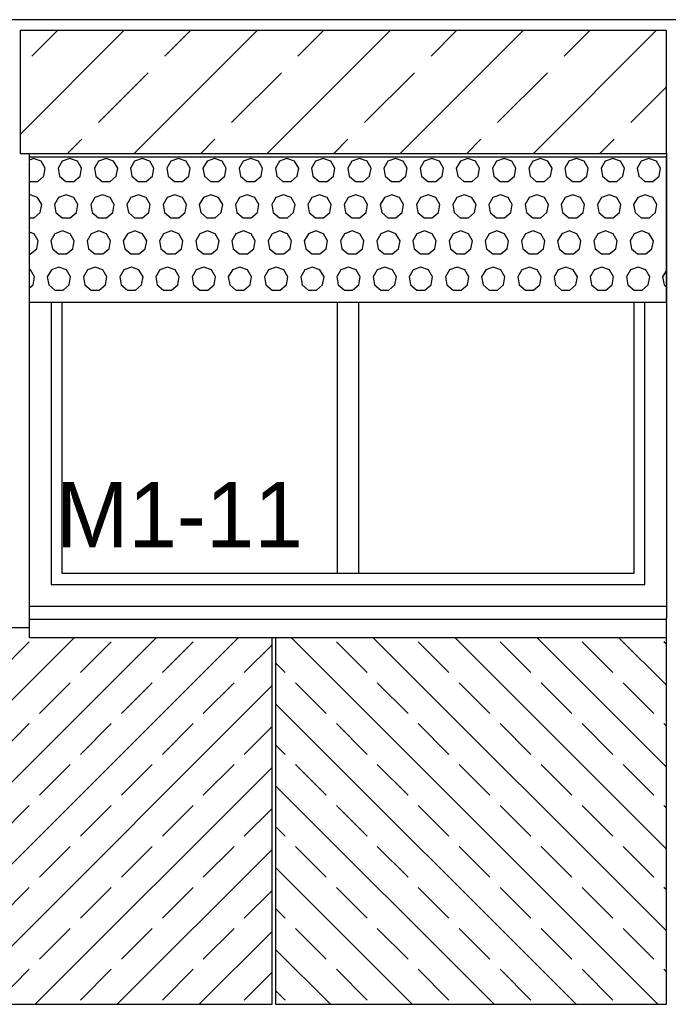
# Model space of a CAD drawing. Extents: x -24342 to 73038, y -9656 to 30949.
# Tile 162 of 170: x -15737 to -15558, y 18099 to 18371. Entities that reach past the tile are written whole.
import ezdxf

# ---------------------------------------------------------------- set-up
doc = ezdxf.new("R2010")
doc.units = 0
doc.linetypes.add('ACAD_ISO12W100', pattern=[21, 12, -3, 0, -3, 0, -3])
for name, color, linetype in [('0_XREF', 250, 'Continuous'), ('21.0032_xref_toiture et facades_02_pro$0$02-04 BRISES SOLEILS CLAIRES', 251, 'Continuous'), ('21.0032_xref_toiture et facades_02_pro$0$02-04 CASSETTES CLAIRES', 251, 'Continuous'), ('21.0032_xref_toiture et facades_02_pro$0$02-04 CASSETTES FONCEES', 251, 'Continuous'), ('21.0032_xref_toiture et facades_02_pro$0$02-04 Mur.Construction', 251, 'Continuous'), ('21.0032_xref_toiture et facades_02_pro$0$06-05 Etiquette.Texte', 251, 'Continuous'), ('21.0032_xref_toiture et facades_02_pro$0$Fenêtres ARCHICAD', 251, 'Continuous')]:
    doc.layers.add(name, color=color, linetype=linetype)
doc.styles.add('21.0032_xref_toiture et facades_02_pro$0$Standard', font='txt')

# ---------------------------------------------------------------- blocks, each defined once
blk = doc.blocks.new('21.0032_xref_toiture et facades_02_pro$0$Élément de coupe_210_1', base_point=(131932.7, -2053.8))
at = {"layer": '21.0032_xref_toiture et facades_02_pro$0$02-04 Mur.Construction', "linetype": 'Continuous', "ltscale": 0.1}
for p, q in [((138740.7, 2514.1), (138740.7, 3796.2)), ((140500.7, 3796.2), (140500.7, 2514.1))]:
    blk.add_line(p, q, dxfattribs=at)
blk = doc.blocks.new('21.0032_xref_toiture et facades_02_pro$0$Élément de coupe_211_1', base_point=(131932.7, -2053.8))
at = {"layer": '21.0032_xref_toiture et facades_02_pro$0$Fenêtres ARCHICAD', "linetype": 'Continuous', "ltscale": 0.1}
for p, q in [((138740.7, 3796.2), (140500.7, 3796.2)), ((138800.7, 3386.2), (138800.7, 2606.2)), ((138830.7, 2636.2), (138830.7, 3386.2)), ((139590.7, 3386.2), (139590.7, 2636.2)), ((139650.7, 2636.2), (139650.7, 3386.2)), ((140410.7, 3386.2), (140410.7, 2636.2)), ((140440.7, 2606.2), (140440.7, 3386.2)), ((139605.7, 2636.2), (138830.7, 2636.2)), ((139635.7, 2636.2), (139605.7, 2636.2)), ((140410.7, 2636.2), (139635.7, 2636.2)), ((138800.7, 2606.2), (140440.7, 2606.2)), ((138740.7, 2546.2), (140500.7, 2546.2)), ((138740.7, 2509.1), (138740.7, 2514.1)), ((138740.7, 2459), (138740.7, 2509.1)), ((140500.7, 2509.1), (138740.7, 2509.1)), ((140500.7, 2509.1), (140500.7, 2514.1)), ((140500.7, 2459), (140500.7, 2509.1)), ((140500.7, 2459), (138740.7, 2459))]:
    blk.add_line(p, q, dxfattribs=at)
blk = doc.blocks.new('21.0032_xref_toiture et facades_02_pro$0$Élément de coupe_245_1', base_point=(131932.7, -2053.8))
at = {"layer": '21.0032_xref_toiture et facades_02_pro$0$02-04 Mur.Construction', "linetype": 'Continuous', "ltscale": 0.1}
blk.add_line((141992.9, 4166.2), (134892.7, 4166.2), dxfattribs=at)
blk = doc.blocks.new('*X4293', base_point=(131932.7, -2053.8))
at = {"layer": '21.0032_xref_toiture et facades_02_pro$0$02-04 BRISES SOLEILS CLAIRES', "linetype": 'Continuous', "ltscale": 0.1}
for p, q in [((138752, 3782.7), (138740.7, 3778.6)), ((138773.1, 3775), (138752, 3782.7)), ((138852, 3782.7), (138831, 3775)), ((138873.1, 3775), (138852, 3782.7)), ((138952, 3782.7), (138931, 3775)), ((138973.1, 3775), (138952, 3782.7)), ((139052, 3782.7), (139031, 3775)), ((139073.1, 3775), (139052, 3782.7)), ((139152, 3782.7), (139131, 3775)), ((139173.1, 3775), (139152, 3782.7)), ((139252, 3782.7), (139231, 3775)), ((139273.1, 3775), (139252, 3782.7)), ((139352, 3782.7), (139331, 3775)), ((139373.1, 3775), (139352, 3782.7)), ((139452, 3782.7), (139431, 3775)), ((139473.1, 3775), (139452, 3782.7)), ((139552, 3782.7), (139531, 3775)), ((139573.1, 3775), (139552, 3782.7)), ((139652, 3782.7), (139631, 3775)), ((139673.1, 3775), (139652, 3782.7)), ((139752, 3782.7), (139731, 3775)), ((139773.1, 3775), (139752, 3782.7)), ((139852, 3782.7), (139831, 3775)), ((139873.1, 3775), (139852, 3782.7)), ((139952, 3782.7), (139931, 3775)), ((139973.1, 3775), (139952, 3782.7)), ((140052, 3782.7), (140031, 3775)), ((140073.1, 3775), (140052, 3782.7)), ((140152, 3782.7), (140131, 3775)), ((140173.1, 3775), (140152, 3782.7)), ((140252, 3782.7), (140231, 3775)), ((140273.1, 3775), (140252, 3782.7)), ((140352, 3782.7), (140331, 3775)), ((140373.1, 3775), (140352, 3782.7)), ((140452, 3782.7), (140431, 3775)), ((140473.1, 3775), (140452, 3782.7)), ((138784.3, 3755.7), (138773.1, 3775)), ((138780.4, 3733.6), (138784.3, 3755.7)), ((138831, 3775), (138819.8, 3755.7)), ((138819.8, 3755.7), (138823.7, 3733.6)), ((138884.3, 3755.7), (138873.1, 3775)), ((138880.4, 3733.6), (138884.3, 3755.7)), ((138931, 3775), (138919.8, 3755.7)), ((138919.8, 3755.7), (138923.7, 3733.6)), ((138984.3, 3755.7), (138973.1, 3775)), ((138980.4, 3733.6), (138984.3, 3755.7)), ((139031, 3775), (139019.8, 3755.7)), ((139019.8, 3755.7), (139023.7, 3733.6)), ((139084.3, 3755.7), (139073.1, 3775)), ((139080.4, 3733.6), (139084.3, 3755.7)), ((139131, 3775), (139119.8, 3755.7)), ((139119.8, 3755.7), (139123.7, 3733.6)), ((139184.3, 3755.7), (139173.1, 3775)), ((139180.4, 3733.6), (139184.3, 3755.7)), ((139231, 3775), (139219.8, 3755.7)), ((139219.8, 3755.7), (139223.7, 3733.6)), ((139284.3, 3755.7), (139273.1, 3775)), ((139280.4, 3733.6), (139284.3, 3755.7)), ((139331, 3775), (139319.8, 3755.7)), ((139319.8, 3755.7), (139323.7, 3733.6)), ((139384.3, 3755.7), (139373.1, 3775)), ((139380.4, 3733.6), (139384.3, 3755.7)), ((139431, 3775), (139419.8, 3755.7)), ((139419.8, 3755.7), (139423.7, 3733.6)), ((139484.3, 3755.7), (139473.1, 3775)), ((139480.4, 3733.6), (139484.3, 3755.7)), ((139531, 3775), (139519.8, 3755.7)), ((139519.8, 3755.7), (139523.7, 3733.6)), ((139584.3, 3755.7), (139573.1, 3775)), ((139580.4, 3733.6), (139584.3, 3755.7)), ((139631, 3775), (139619.8, 3755.7)), ((139619.8, 3755.7), (139623.7, 3733.6)), ((139684.3, 3755.7), (139673.1, 3775)), ((139680.4, 3733.6), (139684.3, 3755.7)), ((139731, 3775), (139719.8, 3755.7)), ((139719.8, 3755.7), (139723.7, 3733.6)), ((139784.3, 3755.7), (139773.1, 3775)), ((139780.4, 3733.6), (139784.3, 3755.7)), ((139831, 3775), (139819.8, 3755.7)), ((139819.8, 3755.7), (139823.7, 3733.6)), ((139884.3, 3755.7), (139873.1, 3775)), ((139880.4, 3733.6), (139884.3, 3755.7)), ((139931, 3775), (139919.8, 3755.7)), ((139919.8, 3755.7), (139923.7, 3733.6)), ((139984.3, 3755.7), (139973.1, 3775)), ((139980.4, 3733.6), (139984.3, 3755.7)), ((140031, 3775), (140019.8, 3755.7)), ((140019.8, 3755.7), (140023.7, 3733.6)), ((140084.3, 3755.7), (140073.1, 3775)), ((140080.4, 3733.6), (140084.3, 3755.7)), ((140131, 3775), (140119.8, 3755.7)), ((140119.8, 3755.7), (140123.7, 3733.6)), ((140184.3, 3755.7), (140173.1, 3775)), ((140180.4, 3733.6), (140184.3, 3755.7)), ((140231, 3775), (140219.8, 3755.7)), ((140219.8, 3755.7), (140223.7, 3733.6)), ((140284.3, 3755.7), (140273.1, 3775)), ((140280.4, 3733.6), (140284.3, 3755.7)), ((140331, 3775), (140319.8, 3755.7)), ((140319.8, 3755.7), (140323.7, 3733.6)), ((140384.3, 3755.7), (140373.1, 3775)), ((140380.4, 3733.6), (140384.3, 3755.7)), ((140431, 3775), (140419.8, 3755.7)), ((140419.8, 3755.7), (140423.7, 3733.6)), ((140484.3, 3755.7), (140473.1, 3775)), ((140480.4, 3733.6), (140484.3, 3755.7)), ((138763.2, 3719.2), (138780.4, 3733.6)), ((138823.7, 3733.6), (138840.9, 3719.2)), ((138863.2, 3719.2), (138880.4, 3733.6)), ((138923.7, 3733.6), (138940.9, 3719.2)), ((138963.2, 3719.2), (138980.4, 3733.6)), ((139023.7, 3733.6), (139040.9, 3719.2)), ((139063.2, 3719.2), (139080.4, 3733.6)), ((139123.7, 3733.6), (139140.9, 3719.2)), ((139163.2, 3719.2), (139180.4, 3733.6)), ((139223.7, 3733.6), (139240.9, 3719.2)), ((139263.2, 3719.2), (139280.4, 3733.6)), ((139323.7, 3733.6), (139340.9, 3719.2)), ((139363.2, 3719.2), (139380.4, 3733.6)), ((139423.7, 3733.6), (139440.9, 3719.2)), ((139463.2, 3719.2), (139480.4, 3733.6)), ((139523.7, 3733.6), (139540.9, 3719.2)), ((139563.2, 3719.2), (139580.4, 3733.6)), ((139623.7, 3733.6), (139640.9, 3719.2)), ((139663.2, 3719.2), (139680.4, 3733.6)), ((139723.7, 3733.6), (139740.9, 3719.2)), ((139763.2, 3719.2), (139780.4, 3733.6)), ((139823.7, 3733.6), (139840.9, 3719.2)), ((139863.2, 3719.2), (139880.4, 3733.6)), ((139923.7, 3733.6), (139940.9, 3719.2)), ((139963.2, 3719.2), (139980.4, 3733.6)), ((140023.7, 3733.6), (140040.9, 3719.2)), ((140063.2, 3719.2), (140080.4, 3733.6)), ((140123.7, 3733.6), (140140.9, 3719.2)), ((140163.2, 3719.2), (140180.4, 3733.6)), ((140223.7, 3733.6), (140240.9, 3719.2)), ((140263.2, 3719.2), (140280.4, 3733.6)), ((140323.7, 3733.6), (140340.9, 3719.2)), ((140363.2, 3719.2), (140380.4, 3733.6)), ((140423.7, 3733.6), (140440.9, 3719.2)), ((140463.2, 3719.2), (140480.4, 3733.6)), ((138740.7, 3719.4), (138740.9, 3719.2)), ((138740.9, 3719.2), (138763.2, 3719.2)), ((138840.9, 3719.2), (138863.2, 3719.2)), ((138940.9, 3719.2), (138963.2, 3719.2)), ((139040.9, 3719.2), (139063.2, 3719.2)), ((139140.9, 3719.2), (139163.2, 3719.2)), ((139240.9, 3719.2), (139263.2, 3719.2)), ((139340.9, 3719.2), (139363.2, 3719.2)), ((139440.9, 3719.2), (139463.2, 3719.2)), ((139540.9, 3719.2), (139563.2, 3719.2)), ((139640.9, 3719.2), (139663.2, 3719.2)), ((139740.9, 3719.2), (139763.2, 3719.2)), ((139840.9, 3719.2), (139863.2, 3719.2)), ((139940.9, 3719.2), (139963.2, 3719.2)), ((140040.9, 3719.2), (140063.2, 3719.2)), ((140140.9, 3719.2), (140163.2, 3719.2)), ((140240.9, 3719.2), (140263.2, 3719.2)), ((140340.9, 3719.2), (140363.2, 3719.2)), ((140440.9, 3719.2), (140463.2, 3719.2)), ((138742, 3682.7), (138740.7, 3682.2)), ((138763.1, 3675), (138742, 3682.7)), ((138774.3, 3655.7), (138763.1, 3675)), ((138821, 3675), (138809.8, 3655.7)), ((138842, 3682.7), (138821, 3675)), ((138863.1, 3675), (138842, 3682.7)), ((138874.3, 3655.7), (138863.1, 3675)), ((138921, 3675), (138909.8, 3655.7)), ((138942, 3682.7), (138921, 3675)), ((138963.1, 3675), (138942, 3682.7)), ((138974.3, 3655.7), (138963.1, 3675)), ((139021, 3675), (139009.8, 3655.7)), ((139042, 3682.7), (139021, 3675)), ((139063.1, 3675), (139042, 3682.7)), ((139074.3, 3655.7), (139063.1, 3675)), ((139121, 3675), (139109.8, 3655.7)), ((139142, 3682.7), (139121, 3675)), ((139163.1, 3675), (139142, 3682.7)), ((139174.3, 3655.7), (139163.1, 3675)), ((139221, 3675), (139209.8, 3655.7)), ((139242, 3682.7), (139221, 3675)), ((139263.1, 3675), (139242, 3682.7)), ((139274.3, 3655.7), (139263.1, 3675)), ((139321, 3675), (139309.8, 3655.7)), ((139342, 3682.7), (139321, 3675)), ((139363.1, 3675), (139342, 3682.7)), ((139374.3, 3655.7), (139363.1, 3675)), ((139421, 3675), (139409.8, 3655.7)), ((139442, 3682.7), (139421, 3675)), ((139463.1, 3675), (139442, 3682.7)), ((139474.3, 3655.7), (139463.1, 3675)), ((139521, 3675), (139509.8, 3655.7)), ((139542, 3682.7), (139521, 3675)), ((139563.1, 3675), (139542, 3682.7)), ((139574.3, 3655.7), (139563.1, 3675)), ((139621, 3675), (139609.8, 3655.7)), ((139642, 3682.7), (139621, 3675)), ((139663.1, 3675), (139642, 3682.7)), ((139674.3, 3655.7), (139663.1, 3675)), ((139721, 3675), (139709.8, 3655.7)), ((139742, 3682.7), (139721, 3675)), ((139763.1, 3675), (139742, 3682.7)), ((139774.3, 3655.7), (139763.1, 3675)), ((139821, 3675), (139809.8, 3655.7)), ((139842, 3682.7), (139821, 3675)), ((139863.1, 3675), (139842, 3682.7)), ((139874.3, 3655.7), (139863.1, 3675)), ((139921, 3675), (139909.8, 3655.7)), ((139942, 3682.7), (139921, 3675)), ((139963.1, 3675), (139942, 3682.7)), ((139974.3, 3655.7), (139963.1, 3675)), ((140021, 3675), (140009.8, 3655.7)), ((140042, 3682.7), (140021, 3675)), ((140063.1, 3675), (140042, 3682.7)), ((140074.3, 3655.7), (140063.1, 3675)), ((140121, 3675), (140109.8, 3655.7)), ((140142, 3682.7), (140121, 3675)), ((140163.1, 3675), (140142, 3682.7)), ((140174.3, 3655.7), (140163.1, 3675)), ((140221, 3675), (140209.8, 3655.7)), ((140242, 3682.7), (140221, 3675)), ((140263.1, 3675), (140242, 3682.7)), ((140274.3, 3655.7), (140263.1, 3675)), ((140321, 3675), (140309.8, 3655.7)), ((140342, 3682.7), (140321, 3675)), ((140363.1, 3675), (140342, 3682.7)), ((140374.3, 3655.7), (140363.1, 3675)), ((140421, 3675), (140409.8, 3655.7)), ((140442, 3682.7), (140421, 3675)), ((140463.1, 3675), (140442, 3682.7)), ((140474.3, 3655.7), (140463.1, 3675)), ((138770.4, 3633.6), (138774.3, 3655.7)), ((138809.8, 3655.7), (138813.7, 3633.6)), ((138870.4, 3633.6), (138874.3, 3655.7)), ((138909.8, 3655.7), (138913.7, 3633.6)), ((138970.4, 3633.6), (138974.3, 3655.7)), ((139009.8, 3655.7), (139013.7, 3633.6)), ((139070.4, 3633.6), (139074.3, 3655.7)), ((139109.8, 3655.7), (139113.7, 3633.6)), ((139170.4, 3633.6), (139174.3, 3655.7)), ((139209.8, 3655.7), (139213.7, 3633.6)), ((139270.4, 3633.6), (139274.3, 3655.7)), ((139309.8, 3655.7), (139313.7, 3633.6)), ((139370.4, 3633.6), (139374.3, 3655.7)), ((139409.8, 3655.7), (139413.7, 3633.6)), ((139470.4, 3633.6), (139474.3, 3655.7)), ((139509.8, 3655.7), (139513.7, 3633.6)), ((139570.4, 3633.6), (139574.3, 3655.7)), ((139609.8, 3655.7), (139613.7, 3633.6)), ((139670.4, 3633.6), (139674.3, 3655.7)), ((139709.8, 3655.7), (139713.7, 3633.6)), ((139770.4, 3633.6), (139774.3, 3655.7)), ((139809.8, 3655.7), (139813.7, 3633.6)), ((139870.4, 3633.6), (139874.3, 3655.7)), ((139909.8, 3655.7), (139913.7, 3633.6)), ((139970.4, 3633.6), (139974.3, 3655.7)), ((140009.8, 3655.7), (140013.7, 3633.6)), ((140070.4, 3633.6), (140074.3, 3655.7)), ((140109.8, 3655.7), (140113.7, 3633.6)), ((140170.4, 3633.6), (140174.3, 3655.7)), ((140209.8, 3655.7), (140213.7, 3633.6)), ((140270.4, 3633.6), (140274.3, 3655.7)), ((140309.8, 3655.7), (140313.7, 3633.6)), ((140370.4, 3633.6), (140374.3, 3655.7)), ((140409.8, 3655.7), (140413.7, 3633.6)), ((140470.4, 3633.6), (140474.3, 3655.7)), ((138740.7, 3619.2), (138753.2, 3619.2)), ((138753.2, 3619.2), (138770.4, 3633.6)), ((138813.7, 3633.6), (138830.9, 3619.2)), ((138830.9, 3619.2), (138853.2, 3619.2)), ((138853.2, 3619.2), (138870.4, 3633.6)), ((138913.7, 3633.6), (138930.9, 3619.2)), ((138930.9, 3619.2), (138953.2, 3619.2)), ((138953.2, 3619.2), (138970.4, 3633.6)), ((139013.7, 3633.6), (139030.9, 3619.2)), ((139030.9, 3619.2), (139053.2, 3619.2)), ((139053.2, 3619.2), (139070.4, 3633.6)), ((139113.7, 3633.6), (139130.9, 3619.2)), ((139130.9, 3619.2), (139153.2, 3619.2)), ((139153.2, 3619.2), (139170.4, 3633.6)), ((139213.7, 3633.6), (139230.9, 3619.2)), ((139230.9, 3619.2), (139253.2, 3619.2)), ((139253.2, 3619.2), (139270.4, 3633.6)), ((139313.7, 3633.6), (139330.9, 3619.2)), ((139330.9, 3619.2), (139353.2, 3619.2)), ((139353.2, 3619.2), (139370.4, 3633.6)), ((139413.7, 3633.6), (139430.9, 3619.2)), ((139430.9, 3619.2), (139453.2, 3619.2)), ((139453.2, 3619.2), (139470.4, 3633.6)), ((139513.7, 3633.6), (139530.9, 3619.2)), ((139530.9, 3619.2), (139553.2, 3619.2)), ((139553.2, 3619.2), (139570.4, 3633.6)), ((139613.7, 3633.6), (139630.9, 3619.2)), ((139630.9, 3619.2), (139653.2, 3619.2)), ((139653.2, 3619.2), (139670.4, 3633.6)), ((139713.7, 3633.6), (139730.9, 3619.2)), ((139730.9, 3619.2), (139753.2, 3619.2)), ((139753.2, 3619.2), (139770.4, 3633.6)), ((139813.7, 3633.6), (139830.9, 3619.2)), ((139830.9, 3619.2), (139853.2, 3619.2)), ((139853.2, 3619.2), (139870.4, 3633.6)), ((139913.7, 3633.6), (139930.9, 3619.2)), ((139930.9, 3619.2), (139953.2, 3619.2)), ((139953.2, 3619.2), (139970.4, 3633.6)), ((140013.7, 3633.6), (140030.9, 3619.2)), ((140030.9, 3619.2), (140053.2, 3619.2)), ((140053.2, 3619.2), (140070.4, 3633.6)), ((140113.7, 3633.6), (140130.9, 3619.2)), ((140130.9, 3619.2), (140153.2, 3619.2)), ((140153.2, 3619.2), (140170.4, 3633.6)), ((140213.7, 3633.6), (140230.9, 3619.2)), ((140230.9, 3619.2), (140253.2, 3619.2)), ((140253.2, 3619.2), (140270.4, 3633.6)), ((140313.7, 3633.6), (140330.9, 3619.2)), ((140330.9, 3619.2), (140353.2, 3619.2)), ((140353.2, 3619.2), (140370.4, 3633.6)), ((140413.7, 3633.6), (140430.9, 3619.2)), ((140430.9, 3619.2), (140453.2, 3619.2)), ((140453.2, 3619.2), (140470.4, 3633.6)), ((138753.1, 3575), (138740.7, 3579.5)), ((138764.3, 3555.7), (138753.1, 3575)), ((138811, 3575), (138799.8, 3555.7)), ((138832, 3582.7), (138811, 3575)), ((138853.1, 3575), (138832, 3582.7)), ((138864.3, 3555.7), (138853.1, 3575)), ((138911, 3575), (138899.8, 3555.7)), ((138932, 3582.7), (138911, 3575)), ((138953.1, 3575), (138932, 3582.7)), ((138964.3, 3555.7), (138953.1, 3575)), ((139011, 3575), (138999.8, 3555.7)), ((139032, 3582.7), (139011, 3575)), ((139053.1, 3575), (139032, 3582.7)), ((139064.3, 3555.7), (139053.1, 3575)), ((139111, 3575), (139099.8, 3555.7)), ((139132, 3582.7), (139111, 3575)), ((139153.1, 3575), (139132, 3582.7)), ((139164.3, 3555.7), (139153.1, 3575)), ((139211, 3575), (139199.8, 3555.7)), ((139232, 3582.7), (139211, 3575)), ((139253.1, 3575), (139232, 3582.7)), ((139264.3, 3555.7), (139253.1, 3575)), ((139311, 3575), (139299.8, 3555.7)), ((139332, 3582.7), (139311, 3575)), ((139353.1, 3575), (139332, 3582.7)), ((139364.3, 3555.7), (139353.1, 3575)), ((139411, 3575), (139399.8, 3555.7)), ((139432, 3582.7), (139411, 3575)), ((139453.1, 3575), (139432, 3582.7)), ((139464.3, 3555.7), (139453.1, 3575)), ((139511, 3575), (139499.8, 3555.7)), ((139532, 3582.7), (139511, 3575)), ((139553.1, 3575), (139532, 3582.7)), ((139564.3, 3555.7), (139553.1, 3575)), ((139611, 3575), (139599.8, 3555.7)), ((139632, 3582.7), (139611, 3575)), ((139653.1, 3575), (139632, 3582.7)), ((139664.3, 3555.7), (139653.1, 3575)), ((139711, 3575), (139699.8, 3555.7)), ((139732, 3582.7), (139711, 3575)), ((139753.1, 3575), (139732, 3582.7)), ((139764.3, 3555.7), (139753.1, 3575)), ((139811, 3575), (139799.8, 3555.7)), ((139832, 3582.7), (139811, 3575)), ((139853.1, 3575), (139832, 3582.7)), ((139864.3, 3555.7), (139853.1, 3575)), ((139911, 3575), (139899.8, 3555.7)), ((139932, 3582.7), (139911, 3575)), ((139953.1, 3575), (139932, 3582.7)), ((139964.3, 3555.7), (139953.1, 3575)), ((140011, 3575), (139999.8, 3555.7)), ((140032, 3582.7), (140011, 3575)), ((140053.1, 3575), (140032, 3582.7)), ((140064.3, 3555.7), (140053.1, 3575)), ((140111, 3575), (140099.8, 3555.7)), ((140132, 3582.7), (140111, 3575)), ((140153.1, 3575), (140132, 3582.7)), ((140164.3, 3555.7), (140153.1, 3575)), ((140211, 3575), (140199.8, 3555.7)), ((140232, 3582.7), (140211, 3575)), ((140253.1, 3575), (140232, 3582.7)), ((140264.3, 3555.7), (140253.1, 3575)), ((140311, 3575), (140299.8, 3555.7)), ((140332, 3582.7), (140311, 3575)), ((140353.1, 3575), (140332, 3582.7)), ((140364.3, 3555.7), (140353.1, 3575)), ((140411, 3575), (140399.8, 3555.7)), ((140432, 3582.7), (140411, 3575)), ((140453.1, 3575), (140432, 3582.7)), ((140464.3, 3555.7), (140453.1, 3575)), ((138760.4, 3533.6), (138764.3, 3555.7)), ((138799.8, 3555.7), (138803.7, 3533.6)), ((138860.4, 3533.6), (138864.3, 3555.7)), ((138899.8, 3555.7), (138903.7, 3533.6)), ((138960.4, 3533.6), (138964.3, 3555.7)), ((138999.8, 3555.7), (139003.7, 3533.6)), ((139060.4, 3533.6), (139064.3, 3555.7)), ((139099.8, 3555.7), (139103.7, 3533.6)), ((139160.4, 3533.6), (139164.3, 3555.7)), ((139199.8, 3555.7), (139203.7, 3533.6)), ((139260.4, 3533.6), (139264.3, 3555.7)), ((139299.8, 3555.7), (139303.7, 3533.6)), ((139360.4, 3533.6), (139364.3, 3555.7)), ((139399.8, 3555.7), (139403.7, 3533.6)), ((139460.4, 3533.6), (139464.3, 3555.7)), ((139499.8, 3555.7), (139503.7, 3533.6)), ((139560.4, 3533.6), (139564.3, 3555.7)), ((139599.8, 3555.7), (139603.7, 3533.6)), ((139660.4, 3533.6), (139664.3, 3555.7)), ((139699.8, 3555.7), (139703.7, 3533.6)), ((139760.4, 3533.6), (139764.3, 3555.7)), ((139799.8, 3555.7), (139803.7, 3533.6)), ((139860.4, 3533.6), (139864.3, 3555.7)), ((139899.8, 3555.7), (139903.7, 3533.6)), ((139960.4, 3533.6), (139964.3, 3555.7)), ((139999.8, 3555.7), (140003.7, 3533.6)), ((140060.4, 3533.6), (140064.3, 3555.7)), ((140099.8, 3555.7), (140103.7, 3533.6)), ((140160.4, 3533.6), (140164.3, 3555.7)), ((140199.8, 3555.7), (140203.7, 3533.6)), ((140260.4, 3533.6), (140264.3, 3555.7)), ((140299.8, 3555.7), (140303.7, 3533.6)), ((140360.4, 3533.6), (140364.3, 3555.7)), ((140399.8, 3555.7), (140403.7, 3533.6)), ((140460.4, 3533.6), (140464.3, 3555.7)), ((140500.6, 3557), (140499.8, 3555.7)), ((140499.8, 3555.7), (140500.6, 3551.3)), ((138740.7, 3519.2), (138743.2, 3519.2)), ((138743.2, 3519.2), (138760.4, 3533.6)), ((138803.7, 3533.6), (138820.9, 3519.2)), ((138820.9, 3519.2), (138843.2, 3519.2)), ((138843.2, 3519.2), (138860.4, 3533.6)), ((138903.7, 3533.6), (138920.9, 3519.2)), ((138920.9, 3519.2), (138943.2, 3519.2)), ((138943.2, 3519.2), (138960.4, 3533.6)), ((139003.7, 3533.6), (139020.9, 3519.2)), ((139020.9, 3519.2), (139043.2, 3519.2)), ((139043.2, 3519.2), (139060.4, 3533.6)), ((139103.7, 3533.6), (139120.9, 3519.2)), ((139120.9, 3519.2), (139143.2, 3519.2)), ((139143.2, 3519.2), (139160.4, 3533.6)), ((139203.7, 3533.6), (139220.9, 3519.2)), ((139220.9, 3519.2), (139243.2, 3519.2)), ((139243.2, 3519.2), (139260.4, 3533.6)), ((139303.7, 3533.6), (139320.9, 3519.2)), ((139320.9, 3519.2), (139343.2, 3519.2)), ((139343.2, 3519.2), (139360.4, 3533.6)), ((139403.7, 3533.6), (139420.9, 3519.2)), ((139420.9, 3519.2), (139443.2, 3519.2)), ((139443.2, 3519.2), (139460.4, 3533.6)), ((139503.7, 3533.6), (139520.9, 3519.2)), ((139520.9, 3519.2), (139543.2, 3519.2)), ((139543.2, 3519.2), (139560.4, 3533.6)), ((139603.7, 3533.6), (139620.9, 3519.2)), ((139620.9, 3519.2), (139643.2, 3519.2)), ((139643.2, 3519.2), (139660.4, 3533.6)), ((139703.7, 3533.6), (139720.9, 3519.2)), ((139720.9, 3519.2), (139743.2, 3519.2)), ((139743.2, 3519.2), (139760.4, 3533.6)), ((139803.7, 3533.6), (139820.9, 3519.2)), ((139820.9, 3519.2), (139843.2, 3519.2)), ((139843.2, 3519.2), (139860.4, 3533.6)), ((139903.7, 3533.6), (139920.9, 3519.2)), ((139920.9, 3519.2), (139943.2, 3519.2)), ((139943.2, 3519.2), (139960.4, 3533.6)), ((140003.7, 3533.6), (140020.9, 3519.2)), ((140020.9, 3519.2), (140043.2, 3519.2)), ((140043.2, 3519.2), (140060.4, 3533.6)), ((140103.7, 3533.6), (140120.9, 3519.2)), ((140120.9, 3519.2), (140143.2, 3519.2)), ((140143.2, 3519.2), (140160.4, 3533.6)), ((140203.7, 3533.6), (140220.9, 3519.2)), ((140220.9, 3519.2), (140243.2, 3519.2)), ((140243.2, 3519.2), (140260.4, 3533.6)), ((140303.7, 3533.6), (140320.9, 3519.2)), ((140320.9, 3519.2), (140343.2, 3519.2)), ((140343.2, 3519.2), (140360.4, 3533.6)), ((140403.7, 3533.6), (140420.9, 3519.2)), ((140420.9, 3519.2), (140443.2, 3519.2)), ((140443.2, 3519.2), (140460.4, 3533.6)), ((138822, 3482.7), (138801, 3475)), ((138843.1, 3475), (138822, 3482.7)), ((138922, 3482.7), (138901, 3475)), ((138943.1, 3475), (138922, 3482.7)), ((139022, 3482.7), (139001, 3475)), ((139043.1, 3475), (139022, 3482.7)), ((139122, 3482.7), (139101, 3475)), ((139143.1, 3475), (139122, 3482.7)), ((139222, 3482.7), (139201, 3475)), ((139243.1, 3475), (139222, 3482.7)), ((139322, 3482.7), (139301, 3475)), ((139343.1, 3475), (139322, 3482.7)), ((139422, 3482.7), (139401, 3475)), ((139443.1, 3475), (139422, 3482.7)), ((139522, 3482.7), (139501, 3475)), ((139543.1, 3475), (139522, 3482.7)), ((139622, 3482.7), (139601, 3475)), ((139643.1, 3475), (139622, 3482.7)), ((139722, 3482.7), (139701, 3475)), ((139743.1, 3475), (139722, 3482.7)), ((139822, 3482.7), (139801, 3475)), ((139843.1, 3475), (139822, 3482.7)), ((139922, 3482.7), (139901, 3475)), ((139943.1, 3475), (139922, 3482.7)), ((140022, 3482.7), (140001, 3475)), ((140043.1, 3475), (140022, 3482.7)), ((140122, 3482.7), (140101, 3475)), ((140143.1, 3475), (140122, 3482.7)), ((140222, 3482.7), (140201, 3475)), ((140243.1, 3475), (140222, 3482.7)), ((140322, 3482.7), (140301, 3475)), ((140343.1, 3475), (140322, 3482.7)), ((140422, 3482.7), (140401, 3475)), ((140443.1, 3475), (140422, 3482.7)), ((138743.1, 3475), (138740.7, 3475.9)), ((138754.3, 3455.7), (138743.1, 3475)), ((138750.4, 3433.6), (138754.3, 3455.7)), ((138801, 3475), (138789.8, 3455.7)), ((138789.8, 3455.7), (138793.7, 3433.6)), ((138854.3, 3455.7), (138843.1, 3475)), ((138850.4, 3433.6), (138854.3, 3455.7)), ((138901, 3475), (138889.8, 3455.7)), ((138889.8, 3455.7), (138893.7, 3433.6)), ((138954.3, 3455.7), (138943.1, 3475)), ((138950.4, 3433.6), (138954.3, 3455.7)), ((139001, 3475), (138989.8, 3455.7)), ((138989.8, 3455.7), (138993.7, 3433.6)), ((139054.3, 3455.7), (139043.1, 3475)), ((139050.4, 3433.6), (139054.3, 3455.7)), ((139101, 3475), (139089.8, 3455.7)), ((139089.8, 3455.7), (139093.7, 3433.6)), ((139154.3, 3455.7), (139143.1, 3475)), ((139150.4, 3433.6), (139154.3, 3455.7)), ((139201, 3475), (139189.8, 3455.7)), ((139189.8, 3455.7), (139193.7, 3433.6)), ((139254.3, 3455.7), (139243.1, 3475)), ((139250.4, 3433.6), (139254.3, 3455.7)), ((139301, 3475), (139289.8, 3455.7)), ((139289.8, 3455.7), (139293.7, 3433.6)), ((139354.3, 3455.7), (139343.1, 3475)), ((139350.4, 3433.6), (139354.3, 3455.7)), ((139401, 3475), (139389.8, 3455.7)), ((139389.8, 3455.7), (139393.7, 3433.6)), ((139454.3, 3455.7), (139443.1, 3475)), ((139450.4, 3433.6), (139454.3, 3455.7)), ((139501, 3475), (139489.8, 3455.7)), ((139489.8, 3455.7), (139493.7, 3433.6)), ((139554.3, 3455.7), (139543.1, 3475)), ((139550.4, 3433.6), (139554.3, 3455.7)), ((139601, 3475), (139589.8, 3455.7)), ((139589.8, 3455.7), (139593.7, 3433.6)), ((139654.3, 3455.7), (139643.1, 3475)), ((139650.4, 3433.6), (139654.3, 3455.7)), ((139701, 3475), (139689.8, 3455.7)), ((139689.8, 3455.7), (139693.7, 3433.6)), ((139754.3, 3455.7), (139743.1, 3475)), ((139750.4, 3433.6), (139754.3, 3455.7)), ((139801, 3475), (139789.8, 3455.7)), ((139789.8, 3455.7), (139793.7, 3433.6)), ((139854.3, 3455.7), (139843.1, 3475)), ((139850.4, 3433.6), (139854.3, 3455.7)), ((139901, 3475), (139889.8, 3455.7)), ((139889.8, 3455.7), (139893.7, 3433.6)), ((139954.3, 3455.7), (139943.1, 3475)), ((139950.4, 3433.6), (139954.3, 3455.7)), ((140001, 3475), (139989.8, 3455.7)), ((139989.8, 3455.7), (139993.7, 3433.6)), ((140054.3, 3455.7), (140043.1, 3475)), ((140050.4, 3433.6), (140054.3, 3455.7)), ((140101, 3475), (140089.8, 3455.7)), ((140089.8, 3455.7), (140093.7, 3433.6)), ((140154.3, 3455.7), (140143.1, 3475)), ((140150.4, 3433.6), (140154.3, 3455.7)), ((140201, 3475), (140189.8, 3455.7)), ((140189.8, 3455.7), (140193.7, 3433.6)), ((140254.3, 3455.7), (140243.1, 3475)), ((140250.4, 3433.6), (140254.3, 3455.7)), ((140301, 3475), (140289.8, 3455.7)), ((140289.8, 3455.7), (140293.7, 3433.6)), ((140354.3, 3455.7), (140343.1, 3475)), ((140350.4, 3433.6), (140354.3, 3455.7)), ((140401, 3475), (140389.8, 3455.7)), ((140389.8, 3455.7), (140393.7, 3433.6)), ((140454.3, 3455.7), (140443.1, 3475)), ((140450.4, 3433.6), (140454.3, 3455.7)), ((140500.6, 3474.3), (140489.8, 3455.7)), ((140489.8, 3455.7), (140493.7, 3433.6)), ((138740.7, 3425.5), (138750.4, 3433.6)), ((138793.7, 3433.6), (138810.9, 3419.2)), ((138833.2, 3419.2), (138850.4, 3433.6)), ((138893.7, 3433.6), (138910.9, 3419.2)), ((138933.2, 3419.2), (138950.4, 3433.6)), ((138993.7, 3433.6), (139010.9, 3419.2)), ((139033.2, 3419.2), (139050.4, 3433.6)), ((139093.7, 3433.6), (139110.9, 3419.2)), ((139133.2, 3419.2), (139150.4, 3433.6)), ((139193.7, 3433.6), (139210.9, 3419.2)), ((139233.2, 3419.2), (139250.4, 3433.6)), ((139293.7, 3433.6), (139310.9, 3419.2)), ((139333.2, 3419.2), (139350.4, 3433.6)), ((139393.7, 3433.6), (139410.9, 3419.2)), ((139433.2, 3419.2), (139450.4, 3433.6)), ((139493.7, 3433.6), (139510.9, 3419.2)), ((139533.2, 3419.2), (139550.4, 3433.6)), ((139593.7, 3433.6), (139610.9, 3419.2)), ((139633.2, 3419.2), (139650.4, 3433.6)), ((139693.7, 3433.6), (139710.9, 3419.2)), ((139733.2, 3419.2), (139750.4, 3433.6)), ((139793.7, 3433.6), (139810.9, 3419.2)), ((139833.2, 3419.2), (139850.4, 3433.6)), ((139893.7, 3433.6), (139910.9, 3419.2)), ((139933.2, 3419.2), (139950.4, 3433.6)), ((139993.7, 3433.6), (140010.9, 3419.2)), ((140033.2, 3419.2), (140050.4, 3433.6)), ((140093.7, 3433.6), (140110.9, 3419.2)), ((140133.2, 3419.2), (140150.4, 3433.6)), ((140193.7, 3433.6), (140210.9, 3419.2)), ((140233.2, 3419.2), (140250.4, 3433.6)), ((140293.7, 3433.6), (140310.9, 3419.2)), ((140333.2, 3419.2), (140350.4, 3433.6)), ((140393.7, 3433.6), (140410.9, 3419.2)), ((140433.2, 3419.2), (140450.4, 3433.6)), ((140493.7, 3433.6), (140500.6, 3427.8)), ((138810.9, 3419.2), (138833.2, 3419.2)), ((138910.9, 3419.2), (138933.2, 3419.2)), ((139010.9, 3419.2), (139033.2, 3419.2)), ((139110.9, 3419.2), (139133.2, 3419.2)), ((139210.9, 3419.2), (139233.2, 3419.2)), ((139310.9, 3419.2), (139333.2, 3419.2)), ((139410.9, 3419.2), (139433.2, 3419.2)), ((139510.9, 3419.2), (139533.2, 3419.2)), ((139610.9, 3419.2), (139633.2, 3419.2)), ((139710.9, 3419.2), (139733.2, 3419.2)), ((139810.9, 3419.2), (139833.2, 3419.2)), ((139910.9, 3419.2), (139933.2, 3419.2)), ((140010.9, 3419.2), (140033.2, 3419.2)), ((140110.9, 3419.2), (140133.2, 3419.2)), ((140210.9, 3419.2), (140233.2, 3419.2)), ((140310.9, 3419.2), (140333.2, 3419.2)), ((140410.9, 3419.2), (140433.2, 3419.2))]:
    blk.add_line(p, q, dxfattribs=at)
blk = doc.blocks.new('21.0032_xref_toiture et facades_02_pro$0$Élément de coupe_310_1', base_point=(131932.7, -2053.8))
at = {"layer": '21.0032_xref_toiture et facades_02_pro$0$02-04 BRISES SOLEILS CLAIRES', "linetype": 'Continuous', "ltscale": 0.1}
for p, q in [((140500.6, 3786.2), (138740.7, 3786.2)), ((140500.6, 3386.2), (140500.6, 3786.2)), ((138740.7, 3386.2), (140500.6, 3386.2))]:
    blk.add_line(p, q, dxfattribs=at)
at = {"layer": '21.0032_xref_toiture et facades_02_pro$0$02-04 BRISES SOLEILS CLAIRES', "ltscale": 0.1}
blk.add_blockref('*X4293', (131932.7, -2053.8), dxfattribs=at)
blk = doc.blocks.new('21.0032_xref_toiture et facades_02_pro$0$Élément de coupe_353_1', base_point=(131932.7, -2053.8))
at = {"layer": '21.0032_xref_toiture et facades_02_pro$0$02-04 CASSETTES CLAIRES', "linetype": 'Continuous', "ltscale": 0.1}
for p, q in [((138714.5, 3849.2), (139001.5, 4136.2)), ((138714.5, 4136.2), (138714.5, 3796.6)), ((140500.6, 4136.2), (138714.5, 4136.2)), ((138747.1, 4065.6), (138817.7, 4136.2)), ((139029.6, 3796.6), (139369.2, 4136.2)), ((139114.8, 4065.6), (139185.4, 4136.2)), ((139397.3, 3796.6), (139736.9, 4136.2)), ((139482.4, 4065.6), (139553.1, 4136.2)), ((139765, 3796.6), (140104.6, 4136.2)), ((139850.1, 4065.6), (139920.8, 4136.2)), ((140132.7, 3796.6), (140472.3, 4136.2)), ((140217.8, 4065.6), (140288.5, 4136.2)), ((140500.6, 3796.6), (140500.6, 4136.2)), ((138930.9, 3881.8), (139068.8, 4019.6)), ((139298.6, 3881.8), (139436.5, 4019.6)), ((139666.3, 3881.8), (139804.2, 4019.6)), ((140034, 3881.8), (140171.9, 4019.6)), ((140401.7, 3881.8), (140500.6, 3980.7)), ((138845.8, 3796.6), (138884.9, 3835.8)), ((139213.5, 3796.6), (139252.6, 3835.8)), ((139581.2, 3796.6), (139620.3, 3835.8)), ((139948.9, 3796.6), (139988, 3835.8)), ((140316.6, 3796.6), (140355.7, 3835.8)), ((138714.5, 3796.6), (140500.6, 3796.6)), ((140500.4, 3796.6), (140500.6, 3796.8))]:
    blk.add_line(p, q, dxfattribs=at)
blk = doc.blocks.new('21.0032_xref_toiture et facades_02_pro$0$Élément de coupe_354_1', base_point=(131932.7, -2053.8))
at = {"layer": '21.0032_xref_toiture et facades_02_pro$0$02-04 CASSETTES FONCEES', "linetype": 'Continuous', "ltscale": 0.1}
for p, q in [((136804.5, 1530.6), (137760.1, 2486.2)), ((136804.5, 1756.9), (137533.8, 2486.2)), ((136804.5, 1983.1), (137307.6, 2486.2)), ((136804.5, 2209.4), (137081.3, 2486.2)), ((136804.5, 2435.7), (136855, 2486.2)), ((136804.5, 2486.2), (136804.5, 1446.1)), ((138740.7, 2486.2), (136804.5, 2486.2)), ((136946.3, 1446.1), (137986.4, 2486.2)), ((136958.1, 2476.1), (136968.2, 2486.2)), ((137172.6, 1446.1), (138212.7, 2486.2)), ((137184.3, 2476.1), (137194.4, 2486.2)), ((137398.8, 1446.1), (138438.9, 2486.2)), ((137410.6, 2476.1), (137420.7, 2486.2)), ((137625.1, 1446.1), (138665.2, 2486.2)), ((137636.9, 2476.1), (137647, 2486.2)), ((137863.2, 2476.1), (137873.3, 2486.2)), ((138089.4, 2476.1), (138099.5, 2486.2)), ((138315.7, 2476.1), (138325.8, 2486.2)), ((138542, 2476.1), (138552.1, 2486.2)), ((137851.4, 1446.1), (138864.2, 2459)), ((138077.7, 1446.1), (139090.5, 2459)), ((138303.9, 1446.1), (139316.8, 2459)), ((139410.6, 1446.1), (139410.6, 2459)), ((136844.9, 2363), (136929.8, 2447.9)), ((137071.2, 2363), (137156.1, 2447.9)), ((137297.5, 2363), (137382.3, 2447.9)), ((137523.8, 2363), (137608.6, 2447.9)), ((137750, 2363), (137834.9, 2447.9)), ((137976.3, 2363), (138061.2, 2447.9)), ((138202.6, 2363), (138287.4, 2447.9)), ((138428.9, 2363), (138513.7, 2447.9)), ((138655.1, 2363), (138740, 2447.9)), ((138881.4, 2363), (138966.3, 2447.9)), ((139107.7, 2363), (139192.5, 2447.9)), ((139333.9, 2363), (139410.6, 2439.6)), ((136804.5, 2322.5), (136816.6, 2334.7)), ((136958.1, 2249.9), (137042.9, 2334.7)), ((137184.3, 2249.9), (137269.2, 2334.7)), ((137410.6, 2249.9), (137495.5, 2334.7)), ((137636.9, 2249.9), (137721.7, 2334.7)), ((137863.2, 2249.9), (137948, 2334.7)), ((138089.4, 2249.9), (138174.3, 2334.7)), ((138315.7, 2249.9), (138400.6, 2334.7)), ((138530.2, 1446.1), (139410.6, 2326.5)), ((138542, 2249.9), (138626.8, 2334.7)), ((138768.3, 2249.9), (138853.1, 2334.7)), ((138994.5, 2249.9), (139079.4, 2334.7)), ((139220.8, 2249.9), (139305.7, 2334.7)), ((136844.9, 2136.7), (136929.8, 2221.6)), ((137071.2, 2136.7), (137156.1, 2221.6)), ((137297.5, 2136.7), (137382.3, 2221.6)), ((137523.8, 2136.7), (137608.6, 2221.6)), ((137750, 2136.7), (137834.9, 2221.6)), ((137976.3, 2136.7), (138061.2, 2221.6)), ((138202.6, 2136.7), (138287.4, 2221.6)), ((138428.9, 2136.7), (138513.7, 2221.6)), ((138655.1, 2136.7), (138740, 2221.6)), ((138881.4, 2136.7), (138966.3, 2221.6)), ((139107.7, 2136.7), (139192.5, 2221.6)), ((139333.9, 2136.7), (139410.6, 2213.4)), ((136804.5, 2096.3), (136816.6, 2108.4)), ((136958.1, 2023.6), (137042.9, 2108.4)), ((137184.3, 2023.6), (137269.2, 2108.4)), ((137410.6, 2023.6), (137495.5, 2108.4)), ((137636.9, 2023.6), (137721.7, 2108.4)), ((137863.2, 2023.6), (137948, 2108.4)), ((138089.4, 2023.6), (138174.3, 2108.4)), ((138315.7, 2023.6), (138400.6, 2108.4)), ((138542, 2023.6), (138626.8, 2108.4)), ((138756.5, 1446.1), (139410.6, 2100.2)), ((138768.3, 2023.6), (138853.1, 2108.4)), ((138994.5, 2023.6), (139079.4, 2108.4)), ((139220.8, 2023.6), (139305.7, 2108.4)), ((136844.9, 1910.5), (136929.8, 1995.3)), ((137071.2, 1910.5), (137156.1, 1995.3)), ((137297.5, 1910.5), (137382.3, 1995.3)), ((137523.8, 1910.5), (137608.6, 1995.3)), ((137750, 1910.5), (137834.9, 1995.3)), ((137976.3, 1910.5), (138061.2, 1995.3)), ((138202.6, 1910.5), (138287.4, 1995.3)), ((138428.9, 1910.5), (138513.7, 1995.3)), ((138655.1, 1910.5), (138740, 1995.3)), ((138881.4, 1910.5), (138966.3, 1995.3)), ((139107.7, 1910.5), (139192.5, 1995.3)), ((139333.9, 1910.5), (139410.6, 1987.1)), ((136804.5, 1870), (136816.6, 1882.2)), ((136958.1, 1797.3), (137042.9, 1882.2)), ((137184.3, 1797.3), (137269.2, 1882.2)), ((137410.6, 1797.3), (137495.5, 1882.2)), ((137636.9, 1797.3), (137721.7, 1882.2)), ((137863.2, 1797.3), (137948, 1882.2)), ((138089.4, 1797.3), (138174.3, 1882.2)), ((138315.7, 1797.3), (138400.6, 1882.2)), ((138542, 1797.3), (138626.8, 1882.2)), ((138768.3, 1797.3), (138853.1, 1882.2)), ((138994.5, 1797.3), (139079.4, 1882.2)), ((139220.8, 1797.3), (139305.7, 1882.2)), ((138982.8, 1446.1), (139410.6, 1873.9)), ((136844.9, 1684.2), (136929.8, 1769)), ((137071.2, 1684.2), (137156.1, 1769)), ((137297.5, 1684.2), (137382.3, 1769)), ((137523.8, 1684.2), (137608.6, 1769)), ((137750, 1684.2), (137834.9, 1769)), ((137976.3, 1684.2), (138061.2, 1769)), ((138202.6, 1684.2), (138287.4, 1769)), ((138428.9, 1684.2), (138513.7, 1769)), ((138655.1, 1684.2), (138740, 1769)), ((138881.4, 1684.2), (138966.3, 1769)), ((139107.7, 1684.2), (139192.5, 1769)), ((139333.9, 1684.2), (139410.6, 1760.8)), ((136804.5, 1643.7), (136816.6, 1655.9)), ((136958.1, 1571), (137042.9, 1655.9)), ((137184.3, 1571), (137269.2, 1655.9)), ((137410.6, 1571), (137495.5, 1655.9)), ((137636.9, 1571), (137721.7, 1655.9)), ((137863.2, 1571), (137948, 1655.9)), ((138089.4, 1571), (138174.3, 1655.9)), ((138315.7, 1571), (138400.6, 1655.9)), ((138542, 1571), (138626.8, 1655.9)), ((138768.3, 1571), (138853.1, 1655.9)), ((138994.5, 1571), (139079.4, 1655.9)), ((139209, 1446.1), (139410.6, 1647.7)), ((139220.8, 1571), (139305.7, 1655.9)), ((136844.9, 1457.9), (136929.8, 1542.8)), ((137071.2, 1457.9), (137156.1, 1542.8)), ((137297.5, 1457.9), (137382.3, 1542.8)), ((137523.8, 1457.9), (137608.6, 1542.8)), ((137750, 1457.9), (137834.9, 1542.8)), ((137976.3, 1457.9), (138061.2, 1542.8)), ((138202.6, 1457.9), (138287.4, 1542.8)), ((138428.9, 1457.9), (138513.7, 1542.8)), ((138655.1, 1457.9), (138740, 1542.8)), ((138881.4, 1457.9), (138966.3, 1542.8)), ((139107.7, 1457.9), (139192.5, 1542.8)), ((139333.9, 1457.9), (139410.6, 1534.5)), ((136804.5, 1446.1), (139410.6, 1446.1))]:
    blk.add_line(p, q, dxfattribs=at)
blk = doc.blocks.new('21.0032_xref_toiture et facades_02_pro$0$Élément de coupe_355_1', base_point=(131932.7, -2053.8))
at = {"layer": '21.0032_xref_toiture et facades_02_pro$0$02-04 CASSETTES FONCEES', "linetype": 'Continuous', "ltscale": 0.1}
for p, q in [((139420.6, 2459), (139420.6, 1446.2)), ((140477, 1446.2), (139464.2, 2459)), ((140500.6, 1648.9), (139690.5, 2459)), ((140500.6, 1875.2), (139916.8, 2459)), ((140500.6, 2101.5), (140143.1, 2459)), ((140500.6, 2327.8), (140369.3, 2459)), ((140500.6, 1446.2), (140500.6, 2459)), ((139673.4, 2363), (139588.5, 2447.9)), ((139899.6, 2363), (139814.8, 2447.9)), ((140125.9, 2363), (140041.1, 2447.9)), ((140352.2, 2363), (140267.3, 2447.9)), ((140500.6, 2440.9), (140493.6, 2447.9)), ((139447.1, 2363), (139420.6, 2389.5)), ((139560.2, 2249.9), (139475.4, 2334.7)), ((139786.5, 2249.9), (139701.6, 2334.7)), ((140012.8, 2249.9), (139927.9, 2334.7)), ((140239, 2249.9), (140154.2, 2334.7)), ((140465.3, 2249.9), (140380.5, 2334.7)), ((140250.7, 1446.2), (139420.6, 2276.4)), ((139673.4, 2136.7), (139588.5, 2221.6)), ((139899.6, 2136.7), (139814.8, 2221.6)), ((140125.9, 2136.7), (140041.1, 2221.6)), ((140352.2, 2136.7), (140267.3, 2221.6)), ((140500.6, 2214.6), (140493.6, 2221.6)), ((139447.1, 2136.7), (139420.6, 2163.2)), ((139560.2, 2023.6), (139475.4, 2108.4)), ((139786.5, 2023.6), (139701.6, 2108.4)), ((140012.8, 2023.6), (139927.9, 2108.4)), ((140239, 2023.6), (140154.2, 2108.4)), ((140465.3, 2023.6), (140380.5, 2108.4)), ((140024.4, 1446.2), (139420.6, 2050.1)), ((139673.4, 1910.5), (139588.5, 1995.3)), ((139899.6, 1910.5), (139814.8, 1995.3)), ((140125.9, 1910.5), (140041.1, 1995.3)), ((140352.2, 1910.5), (140267.3, 1995.3)), ((140500.6, 1988.3), (140493.6, 1995.3)), ((139447.1, 1910.5), (139420.6, 1937)), ((139560.2, 1797.3), (139475.4, 1882.2)), ((139786.5, 1797.3), (139701.6, 1882.2)), ((140012.8, 1797.3), (139927.9, 1882.2)), ((140239, 1797.3), (140154.2, 1882.2)), ((140465.3, 1797.3), (140380.5, 1882.2)), ((139798.2, 1446.2), (139420.6, 1823.8)), ((139673.4, 1684.2), (139588.5, 1769)), ((139899.6, 1684.2), (139814.8, 1769)), ((140125.9, 1684.2), (140041.1, 1769)), ((140352.2, 1684.2), (140267.3, 1769)), ((140500.6, 1762.1), (140493.6, 1769)), ((139447.1, 1684.2), (139420.6, 1710.7)), ((139560.2, 1571), (139475.4, 1655.9)), ((139786.5, 1571), (139701.6, 1655.9)), ((140012.8, 1571), (139927.9, 1655.9)), ((140239, 1571), (140154.2, 1655.9)), ((140465.3, 1571), (140380.5, 1655.9)), ((139571.9, 1446.2), (139420.6, 1597.6)), ((139673.4, 1457.9), (139588.5, 1542.8)), ((139899.6, 1457.9), (139814.8, 1542.8)), ((140125.9, 1457.9), (140041.1, 1542.8)), ((140352.2, 1457.9), (140267.3, 1542.8)), ((140500.6, 1535.8), (140493.6, 1542.8)), ((139447.1, 1457.9), (139420.6, 1484.4)), ((139420.6, 1446.2), (140500.6, 1446.2))]:
    blk.add_line(p, q, dxfattribs=at)
blk = doc.blocks.new('21.0032_xref_toiture et facades_02_pro$0$Étiquette_18_1', base_point=(139208.2, 2636.2))
at = {"layer": '21.0032_xref_toiture et facades_02_pro$0$06-05 Etiquette.Texte', "linetype": 'Continuous', "ltscale": 0.1}
blk.add_line((139208.2, 2636.2), (139208.2, 2637.2), dxfattribs=at)
at = {"layer": '21.0032_xref_toiture et facades_02_pro$0$06-05 Etiquette.Texte', "ltscale": 0.1, "insert": (138813.5, 2888.8), "char_height": 180, "attachment_point": 1, "style": '21.0032_xref_toiture et facades_02_pro$0$Standard'}
blk.add_mtext('\\A1;\\pt0,1000;M1-11{\\H0.66x;\\S^  ;\\S^  ;} ', dxfattribs=at)
blk = doc.blocks.new('21.0032_xref_toiture et facades_02_pro')
at = {"layer": '21.0032_xref_toiture et facades_02_pro$0$02-04 BRISES SOLEILS CLAIRES', "ltscale": 0.1, "xscale": 0.1, "yscale": 0.1, "zscale": 0.1}
blk.add_blockref('21.0032_xref_toiture et facades_02_pro$0$Élément de coupe_310_1', (13193.27, -205.38), dxfattribs=at)
at = {"layer": '21.0032_xref_toiture et facades_02_pro$0$02-04 CASSETTES CLAIRES', "ltscale": 0.1, "xscale": 0.1, "yscale": 0.1, "zscale": 0.1}
blk.add_blockref('21.0032_xref_toiture et facades_02_pro$0$Élément de coupe_353_1', (13193.27, -205.38), dxfattribs=at)
at = {"layer": '21.0032_xref_toiture et facades_02_pro$0$02-04 CASSETTES FONCEES', "ltscale": 0.1, "xscale": 0.1, "yscale": 0.1, "zscale": 0.1}
for name in ['21.0032_xref_toiture et facades_02_pro$0$Élément de coupe_354_1', '21.0032_xref_toiture et facades_02_pro$0$Élément de coupe_355_1']:
    blk.add_blockref(name, (13193.27, -205.38), dxfattribs=at)
at = {"layer": '21.0032_xref_toiture et facades_02_pro$0$02-04 Mur.Construction', "ltscale": 0.1, "xscale": 0.1, "yscale": 0.1, "zscale": 0.1}
for name in ['21.0032_xref_toiture et facades_02_pro$0$Élément de coupe_245_1', '21.0032_xref_toiture et facades_02_pro$0$Élément de coupe_210_1']:
    blk.add_blockref(name, (13193.27, -205.38), dxfattribs=at)
at = {"layer": '21.0032_xref_toiture et facades_02_pro$0$06-05 Etiquette.Texte', "linetype": 'Continuous', "ltscale": 0.1, "xscale": 0.1, "yscale": 0.1, "zscale": 0.1}
blk.add_blockref('21.0032_xref_toiture et facades_02_pro$0$Étiquette_18_1', (13920.82, 263.62), dxfattribs=at)
at = {"layer": '21.0032_xref_toiture et facades_02_pro$0$Fenêtres ARCHICAD', "ltscale": 0.1, "xscale": 0.1, "yscale": 0.1, "zscale": 0.1}
blk.add_blockref('21.0032_xref_toiture et facades_02_pro$0$Élément de coupe_211_1', (13193.27, -205.38), dxfattribs=at)

msp = doc.modelspace()

# ---------------------------------------------------------------- block references
at = {"layer": '0_XREF', "linetype": 'ACAD_ISO12W100'}
msp.add_blockref('21.0032_xref_toiture et facades_02_pro', (-29608.27, 17954.7), dxfattribs=at)

doc.saveas('drawing.dxf')
